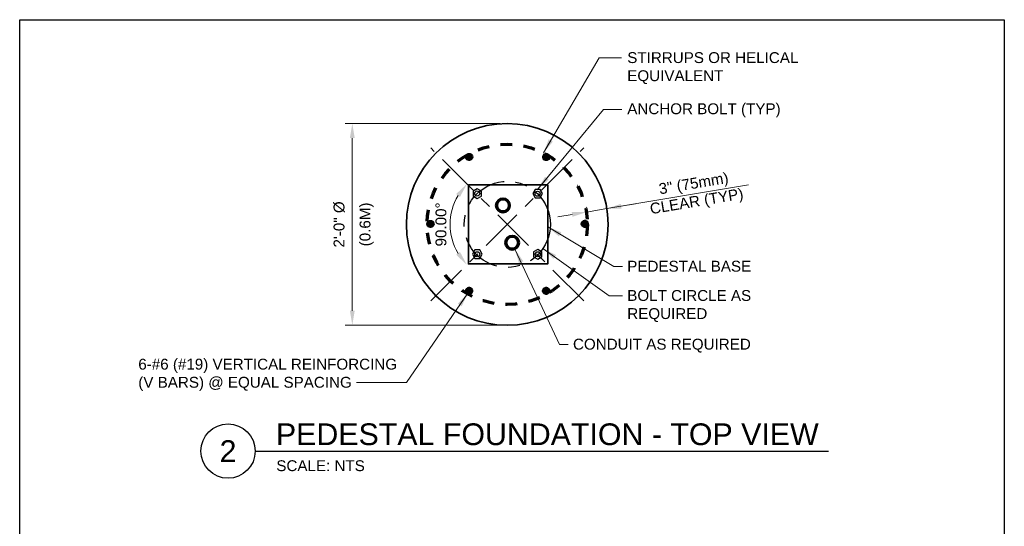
# Model space of a CAD drawing. Header units: inches. Extents: x 0 to 21.3, y 0 to 11.
# Tile 2 of 3: x 0 to 8.5, y 6.6 to 11. Entities that reach past the tile are written whole.
import ezdxf
from ezdxf.enums import TextEntityAlignment as Align

# ---------------------------------------------------------------- set-up
doc = ezdxf.new("R2010")
doc.units = ezdxf.units.IN
doc.header["$LTSCALE"] = 0.5
doc.header["$MEASUREMENT"] = 0
doc.header["$PDSIZE"] = 2
doc.linetypes.add('CENTER2', pattern=[1.125, 0.75, -0.125, 0.125, -0.125])
doc.linetypes.add('HIDDEN2', pattern=[0.1875, 0.125, -0.0625])
doc.layers.get('0').update_dxf_attribs({"linetype": 'CONTINUOUS', "lineweight": 35})
doc.layers.get('DEFPOINTS').update_dxf_attribs({"linetype": 'CONTINUOUS', "lineweight": 35})
for name, color, linetype in [('E-AFLD-ANNO-TEXT', 7, 'CONTINUOUS'), ('G-ANNO-DIMS', 7, 'CONTINUOUS'), ('G-ANNO-TEXT', 7, 'CONTINUOUS'), ('G-ANNO-TEXT @ 1', 7, 'CONTINUOUS')]:
    doc.layers.add(name, color=color, linetype=linetype)
for name, color, linetype, lineweight in [('E-POWR-CNDT', 83, 'CONTINUOUS', 50), ('S-FNDN-PEDS', 41, 'CONTINUOUS', 35), ('S-FSTN-MISC', 13, 'CONTINUOUS', 25), ('S-REIN-RBAR', 5, 'CONTINUOUS', 70)]:
    doc.layers.add(name, color=color, linetype=linetype, lineweight=lineweight)
doc.styles.add('00-E-TITLE-1_1', font='arial.ttf', dxfattribs={"height": 0.1875})
doc.styles.add('01-E-BLDG-1_1', font='arial.ttf', dxfattribs={"height": 0.09375})
doc.styles.add('ARIAL', font='arial.ttf')
doc.dimstyles.new('01-E-BLDG-1_1', dxfattribs={"dimtxt": 0.09375, "dimasz": 0.125, "dimexe": 0.0625, "dimexo": 0.0625, "dimgap": 0.0625, "dimtad": 1, "dimdec": 4, "dimzin": 3, "dimdsep": 46, "dimlunit": 4, "dimtxsty": '01-E-BLDG-1_1', "dimcen": 0.0625, "dimclrd": 1, "dimclre": 1, "dimclrt": 256, "dimazin": 0, "dimtfac": 1, "dimtdec": 4, "dimtmove": 1, "dimatfit": 3, "dimfxl": 1, "dimfrac": 2, "dimtolj": 1, "dimtzin": 3, "dimlwd": 0, "dimlwe": 0, "dimarcsym": 0})

# ---------------------------------------------------------------- blocks, each defined once
blk = doc.blocks.new('*U2')
at = {"color": 0, "linetype": 'Continuous', "lineweight": 30}
blk.add_line((0.2344, 0), (5.1831, 0), dxfattribs=at)
blk.add_circle((0, 0), 0.2344, dxfattribs=at)
at = {"color": 0, "style": 'ARIAL', "flags": 4}
blk.add_attdef('TITLE', text='', height=0.1875, dxfattribs=at).set_placement((0.4134, -0.0043), align=Align.BOTTOM_LEFT)
blk.add_attdef('ID', text='', height=0.1875, dxfattribs=at).set_placement((0, 0), align=Align.MIDDLE_CENTER)
blk.add_attdef('SCALE', text='', height=0.0703, dxfattribs=at).set_placement((0.4167, -0.079), align=Align.TOP_LEFT)
blk = doc.blocks.new('G-TDT1')
at = {"linetype": 'ByBlock', "lineweight": -2}
h = blk.add_hatch(color=256, dxfattribs=at)
edge = h.paths.add_edge_path()
edge.add_arc((0, 0), 0.0222, 0, 360)
at = {"color": 0, "linetype": 'ByBlock', "lineweight": -2}
blk.add_circle((0, 0), 0.0222, dxfattribs=at)
blk = doc.blocks.new('*D9')
at = {"layer": 'DEFPOINTS', "color": 0, "transparency": 16777216}
for p in [(4.209, 10.1033), (2.8713, 8.3622), (4.209, 8.3622)]:
    blk.add_point(p, dxfattribs=at)
at = {"layer": 'G-ANNO-DIMS', "color": 1, "lineweight": 0, "transparency": 16777216}
for p, q in [((4.1465, 10.1033), (2.8088, 10.1033)), ((2.8713, 9.9783), (2.8713, 8.4872)), ((4.1465, 8.3622), (2.8088, 8.3622))]:
    blk.add_line(p, q, dxfattribs=at)
at = {"layer": 'G-ANNO-DIMS', "color": 1, "transparency": 16777216}
for points in [[(2.8505, 9.9783), (2.8921, 9.9783), (2.8713, 10.1033)], [(2.8505, 8.4872), (2.8921, 8.4872), (2.8713, 8.3622)]]:
    blk.add_solid(points, dxfattribs=at)
at = {"layer": 'G-ANNO-DIMS', "transparency": 16777216, "char_height": 0.09375, "attachment_point": 5, "rotation": 90, "style": '01-E-BLDG-1_1'}
for s, insert in [('\\A1;2\'-0" %%C', (2.7583, 9.2327)), ('\\A1;(0.6M)', (2.9952, 9.2327))]:
    blk.add_mtext(s, dxfattribs=dict(at, insert=insert))
blk = doc.blocks.new('*D10')
at = {"layer": 'DEFPOINTS', "color": 0, "transparency": 16777216}
for p in [(3.5492, 9.8925), (4.8688, 9.8925), (3.733, 9.3603), (3.5492, 8.573), (4.8688, 8.573)]:
    blk.add_point(p, dxfattribs=at)
at = {"layer": 'G-ANNO-DIMS', "color": 1, "lineweight": 0, "transparency": 16777216}
blk.add_arc((4.209, 9.2327), 0.4928, 149.57319, 210.42681, dxfattribs=at)
at = {"layer": 'G-ANNO-DIMS', "color": 1, "transparency": 16777216}
for points in [[(3.7676, 9.495), (3.8005, 9.4696), (3.8605, 9.5812)], [(3.8005, 8.9959), (3.7676, 8.9704), (3.8605, 8.8843)]]:
    blk.add_solid(points, dxfattribs=at)
at = {"layer": 'G-ANNO-DIMS', "transparency": 16777216, "insert": (3.6371, 9.2327), "char_height": 0.09375, "attachment_point": 5, "rotation": 90, "style": '01-E-BLDG-1_1'}
blk.add_mtext('\\A1;90.00°', dxfattribs=at)
blk = doc.blocks.new('*D11')
at = {"layer": 'DEFPOINTS', "color": 0, "transparency": 16777216}
for p in [(5.0691, 9.3691), (5.0691, 9.3691), (4.8924, 9.3394)]:
    blk.add_point(p, dxfattribs=at)
at = {"layer": 'G-ANNO-DIMS', "color": 1, "lineweight": 0, "transparency": 16777216}
for p, q in [((6.2906, 9.574), (5.0691, 9.3691)), ((4.8924, 9.3395), (5.0691, 9.3691)), ((4.8924, 9.3395), (5.0691, 9.3691)), ((5.1924, 9.3898), (5.3157, 9.4105)), ((4.7691, 9.3188), (4.6458, 9.2981))]:
    blk.add_line(p, q, dxfattribs=at)
at = {"layer": 'G-ANNO-DIMS', "color": 1, "transparency": 16777216}
for points in [[(5.189, 9.4104), (5.1958, 9.3693), (5.0691, 9.3691)], [(4.7656, 9.3394), (4.7725, 9.2983), (4.8924, 9.3395)]]:
    blk.add_solid(points, dxfattribs=at)
at = {"layer": 'G-ANNO-DIMS', "transparency": 16777216, "insert": (5.8327, 9.4972), "char_height": 0.09375, "attachment_point": 5, "rotation": 9.5205, "style": '01-E-BLDG-1_1'}
blk.add_mtext('\\A1;3" (75mm)\\PCLEAR (TYP)', dxfattribs=at)

msp = doc.modelspace()

# ---------------------------------------------------------------- linework, layer by layer
at = {"layer": 'E-AFLD-ANNO-TEXT'}
msp.add_lwpolyline([(8.5, 0), (0, 0), (0, 11), (8.5, 11)], close=True, dxfattribs=at)
at = {"layer": 'E-POWR-CNDT'}
for centre, radius in [((4.17215, 9.39697), 0.06045), ((4.17215, 9.39697), 0.05059), ((4.2515, 9.07503), 0.06045), ((4.2515, 9.07503), 0.05059)]:
    msp.add_circle(centre, radius, dxfattribs=at)
at = {"layer": 'G-ANNO-DIMS', "linetype": 'CENTER2'}
for p, q in [((4.86876, 8.57296), (3.54919, 9.89252)), ((3.54919, 8.57296), (4.86876, 9.89252))]:
    msp.add_line(p, q, dxfattribs=at)
msp.add_circle((4.20898, 9.23274), 0.37198, dxfattribs=at)
at = {"layer": 'S-FNDN-PEDS', "flags": 128}
msp.add_lwpolyline([(3.87345, 9.57366), (4.55812, 9.57366), (4.55812, 8.89126), (3.87345, 8.89126)], close=True, dxfattribs=at)
at = {"layer": 'S-FNDN-PEDS'}
msp.add_circle((4.20898, 9.23274), 0.87057, dxfattribs=at)
at = {"layer": 'S-FSTN-MISC', "flags": 128}
for points in [[(3.98708, 9.51994), (3.95057, 9.54103), (3.91405, 9.51995), (3.91404, 9.47778), (3.95056, 9.4567), (3.98707, 9.47777)], [(4.45, 9.53491), (4.42891, 9.49839), (4.44999, 9.46187), (4.49215, 9.46187), (4.51324, 9.49838), (4.49216, 9.5349)], [(3.92993, 9.01204), (3.90884, 8.97552), (3.92992, 8.939), (3.97208, 8.939), (3.99317, 8.97551), (3.97209, 9.01203)], [(4.50893, 8.99605), (4.47242, 9.01714), (4.4359, 8.99606), (4.43589, 8.95389), (4.47241, 8.93281), (4.50893, 8.95388)]]:
    msp.add_lwpolyline(points, close=True, dxfattribs=at)
at = {"layer": 'S-FSTN-MISC'}
for centre in [(3.95027, 9.49939), (4.47055, 9.4981), (3.95048, 8.97523), (4.47212, 8.9755)]:
    msp.add_circle(centre, 0.02195, dxfattribs=at)
at = {"layer": 'S-REIN-RBAR', "linetype": 'HIDDEN2'}
msp.add_circle((4.20898, 9.23274), 0.69167, dxfattribs=at)

# ---------------------------------------------------------------- block references
at = {"layer": 'G-ANNO-TEXT @ 1'}
ref = msp.add_blockref('*U2', (1.79869, 7.27581), dxfattribs=at)
ref.add_attrib('SCALE', 'SCALE: NTS', dxfattribs={"layer": '0', "color": 0, "height": 0.09375, "style": '01-E-BLDG-1_1'}).set_placement((2.21536, 7.19683), align=Align.TOP_LEFT)
ref.add_attrib('TITLE', 'PEDESTAL FOUNDATION - TOP VIEW', dxfattribs={"layer": '0', "color": 0, "height": 0.1875, "style": '00-E-TITLE-1_1'}).set_placement((2.21208, 7.27148), align=Align.BOTTOM_LEFT)
ref.add_attrib('ID', '2', dxfattribs={"layer": '0', "color": 0, "height": 0.1875, "style": '00-E-TITLE-1_1'}).set_placement((1.79869, 7.27581), align=Align.MIDDLE_CENTER)
at = {"layer": 'S-REIN-RBAR'}
for p in [(3.88, 9.81531), (4.54616, 9.81449), (3.54629, 9.237), (4.87792, 9.23776), (3.87958, 8.6595), (4.54539, 8.6595)]:
    msp.add_blockref('G-TDT1', p, dxfattribs=at)

# ---------------------------------------------------------------- texts
at = {"layer": 'G-ANNO-DIMS', "insert": (0.4481, 9.92842), "char_height": 0.09375, "attachment_point": 9, "style": '01-E-BLDG-1_1'}
msp.add_mtext('\\A1;', dxfattribs=at)
at = {"layer": 'G-ANNO-TEXT', "char_height": 0.09375, "attachment_point": 1, "rotation": 360, "style": '01-E-BLDG-1_1'}
for s, insert, width in [('\\A1;STIRRUPS OR HELICAL EQUIVALENT', (5.24496, 10.71962), 1.4738527), ('\\A1;ANCHOR BOLT (TYP)', (5.24496, 10.27799), 1.7509527), ('\\A1;PEDESTAL BASE', (5.24496, 8.91879), 1.5662643), ('\\A1;BOLT CIRCLE AS REQUIRED', (5.24496, 8.66611), 1.3087108), ('\\A1;CONDUIT AS REQUIRED', (4.77638, 8.24581), 1.5662643), ('\\A1;6-#6 (#19) VERTICAL REINFORCING (V BARS) @ EQUAL SPACING', (1.02388, 8.07327), 2.2303926)]:
    msp.add_mtext(s, dxfattribs=dict(at, insert=insert, width=width))

# ---------------------------------------------------------------- dimensions: what is measured, and where the dimension line sits
at = {"layer": 'G-ANNO-DIMS'}
dim = msp.add_linear_dim(base=(2.87129, 8.36217), p1=(4.20898, 10.10331), p2=(4.20898, 8.36217), angle=90, text='2\'-0" %%C\\X(0.6M)', dimstyle='01-E-BLDG-1_1', dxfattribs=at)
dim.commit()
dim.dimension.update_dxf_attribs({"geometry": '*D9', "text_midpoint": (2.87129, 9.23274)})
dim = msp.add_angular_dim_2l(base=(3.73299, 9.36028), line1=((4.86876, 8.57296), (3.54919, 9.89252)), line2=((3.54919, 8.57296), (4.86876, 9.89252)), dimstyle='01-E-BLDG-1_1', override={"dimgap": 0.03125}, dxfattribs=at)
dim.commit()
dim.dimension.update_dxf_attribs({"geometry": '*D10', "text_midpoint": (3.63708, 9.23274)})
dim = msp.add_linear_dim(base=(5.06912, 9.36914), p1=(4.89236, 9.33945), p2=(5.06913, 9.36909), angle=9.520501, text='3" (75mm)\\XCLEAR (TYP)', dimstyle='01-E-BLDG-1_1', override={"dimse1": 1, "dimse2": 1}, dxfattribs=at)
dim.commit()
dim.dimension.update_dxf_attribs({"geometry": '*D11', "text_midpoint": (5.85936, 9.33794), "dimtype": 161})

# ---------------------------------------------------------------- leaders
at = {"layer": 'G-ANNO-TEXT'}
for points in [[(4.52152, 9.84977, 0.02984), (5.00273, 10.6704, 0.02984), (5.19612, 10.6704, 0.02984)], [(4.47108, 9.5349), (5.03984, 10.22608), (5.19689, 10.22608)], [(4.55812, 9.21171, 0.02984), (5.12885, 8.87033, 0.02984), (5.20294, 8.87033, 0.02984)], [(4.27554, 9.01957, 0.02984), (4.66027, 8.19736, 0.02984), (4.73436, 8.19736, 0.02984)], [(4.51721, 9.02451, 0.02984), (5.09025, 8.61765, 0.02984), (5.20294, 8.61765, 0.02984)], [(3.86919, 8.63987, 0.02984), (3.33959, 7.86736, 0.02984), (2.90637, 7.86736, 0.02984)]]:
    msp.add_leader(points, dimstyle='01-E-BLDG-1_1', dxfattribs=at)

doc.saveas('drawing.dxf')
